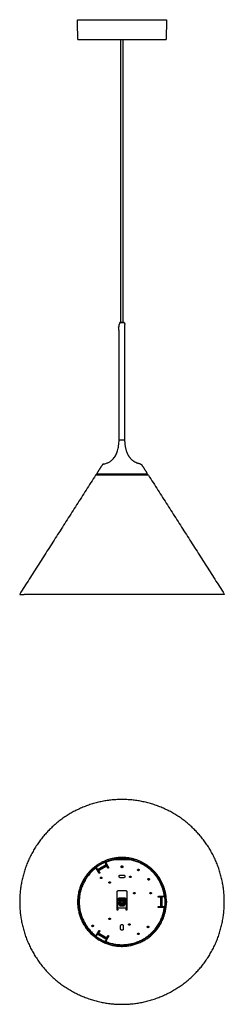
# Model space of a CAD drawing. Header units: millimetres. Extents: x 2250 to 2599, y -634 to 1045.
import ezdxf

# ---------------------------------------------------------------- set-up
doc = ezdxf.new("R2010")
doc.units = ezdxf.units.MM
doc.header["$MEASUREMENT"] = 0
doc.layers.add('Crea2D$visibili$linee', color=7, linetype='Continuous', true_color=0x000000)
doc.layers.add('Predefinito', color=7, linetype='Continuous', true_color=0x000000)

msp = doc.modelspace()

# ---------------------------------------------------------------- linework, layer by layer
at = {"layer": 'Crea2D$visibili$linee'}
for points, weights, degree, knots in [([(2348.6, 1045), (2348.6, 1045.1), (2348.6, 1045.2), (2348.7, 1045.3), (2348.7, 1045.3), (2348.7, 1045.3), (2348.7, 1045.3), (2348.8, 1045.3), (2348.8, 1045.3), (2348.9, 1045.3), (2348.9, 1045.3), (2348.9, 1045.3)], [1, 0.949253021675, 0.949253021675, 1, 1, 1, 1, 1, 1, 1, 1, 1], 3, [0, 0, 0, 0, 0.2356194, 0.2356194, 0.2356194, 0.2601683, 0.2907716, 0.352005, 0.4105153, 0.4322295, 0.4712014, 0.4712014, 0.4712014, 0.4712014]), ([(2499.9, 1045.3), (2499.9, 1045.3), (2500, 1045.3), (2500.1, 1045.3), (2500.1, 1045.3), (2500.1, 1045.3), (2500.1, 1045.3), (2500.1, 1045.3), (2500.1, 1045.2), (2500.1, 1045.2), (2500.2, 1045.2), (2500.2, 1045.1), (2500.2, 1045.1), (2500.2, 1045.1), (2500.2, 1045.1), (2500.2, 1045)], [1, 0.968655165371, 0.968655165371, 1, 1, 1, 1, 0.984117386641, 0.984117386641, 1, 0.994013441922, 0.994013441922, 1, 0.996820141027, 0.996820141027, 1], 3, [0, 0, 0, 0, 0.1854176, 0.1854176, 0.1854176, 0.201675, 0.201675, 0.201675, 0.3334032, 0.3334032, 0.3334032, 0.4141761, 0.4141761, 0.4141761, 0.4730237, 0.4730237, 0.4730237, 0.4730237]), ([(2420.6, 528.8), (2420.6, 528.8), (2420.6, 528.8), (2420.6, 528.8), (2424.4, 528.8)], [0.990990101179, 0.995423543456, 1, 0.707106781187, 1], 2, [17.813812, 17.813812, 17.813812, 17.907078, 17.907078, 23.876104, 23.876104, 23.876104]), ([(2380.9, 270.8), (2380.9, 270.8), (2380.9, 270.8), (2380.9, 270.8), (2424.4, 270.8)], [0.99772071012, 0.998855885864, 1, 0.707106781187, 1], 2, [204.722008, 204.722008, 204.722008, 204.988921, 204.988921, 273.318561, 273.318561, 273.318561]), ([(2599, 65.7), (2599, 65.5), (2598.9, 65.4), (2598.7, 65.2), (2598.5, 65.2)], [1, 0.926274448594, 1, 0.925594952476, 1], 2, [0, 0, 0, 0.3863928, 0.3863928, 0.7745848, 0.7745848, 0.7745848]), ([(2249.8, -459), (2249.8, -386.7), (2300.9, -335.6), (2352.1, -284.4), (2424.4, -284.4), (2496.7, -284.4), (2547.9, -335.6), (2599, -386.7), (2599, -459), (2599, -531.4), (2547.9, -582.5), (2496.7, -633.6), (2424.4, -633.6), (2352.1, -633.6), (2300.9, -582.5), (2249.8, -531.4), (2249.8, -459)], [1, 0.923879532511, 1, 0.923879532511, 1, 0.923879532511, 1, 0.923879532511, 1, 0.923879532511, 1, 0.923879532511, 1, 0.923879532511, 1, 0.923879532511, 1], 2, [0, 0, 0, 137.130438, 137.130438, 274.260876, 274.260876, 411.391313, 411.391313, 548.521751, 548.521751, 685.652189, 685.652189, 822.782627, 822.782627, 959.913064, 959.913064, 1097.043502, 1097.043502, 1097.043502]), ([(2360.3, -422), (2397.3, -358), (2461.4, -395), (2525.5, -432), (2488.5, -496)], [1, 0.707106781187, 1, 0.707106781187, 1], 2, [0, 0, 0, 116.238928, 116.238928, 232.477856, 232.477856, 232.477856]), ([(2500.2, -457.7), (2499.8, -437), (2489, -419.3), (2478.9, -403), (2462.3, -393.4), (2445.7, -383.8), (2426.5, -383.3), (2405.8, -382.7), (2387.7, -392.7)], [1, 0.964638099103, 1, 0.969438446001, 1, 0.969438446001, 1, 0.964638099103, 1], 2, [0, 0, 0, 40.434782, 40.434782, 78.009796, 78.009796, 115.584811, 115.584811, 156.019593, 156.019593, 156.019593]), ([(2497.3, -448.9), (2492.3, -413.3), (2461.2, -395.3), (2430, -377.3), (2396.7, -390.9)], [1, 0.898381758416, 1, 0.898381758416, 1], 2, [0, 0, 0, 66.924311, 66.924311, 133.848622, 133.848622, 133.848622]), ([(2385.3, -394.1), (2368.5, -404.2), (2358.8, -421.1), (2343.3, -447.9), (2351, -477.9), (2358.7, -508), (2385.3, -524)], [1, 0.968217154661, 1, 0.92587783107, 1, 0.925307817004, 1], 2, [0, 0, 0, 38.322386, 38.322386, 97.056846, 97.056846, 156.019593, 156.019593, 156.019593]), ([(2379.2, -401), (2350.8, -423.1), (2350.8, -459), (2350.8, -495), (2379.2, -517.1)], [1, 0.898381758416, 1, 0.898381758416, 1], 2, [0, 0, 0, 66.924311, 66.924311, 133.848622, 133.848622, 133.848622]), ([(2378.1, -402.5), (2351.4, -424.4), (2351.4, -459), (2351.4, -493.6), (2378.1, -515.5)], [1, 0.903789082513, 1, 0.903789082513, 1], 2, [0, 0, 0, 64.569158, 64.569158, 129.138315, 129.138315, 129.138315]), ([(2381.1, -403.1), (2380.6, -402.3), (2379.7, -402.1), (2378.8, -402), (2378.1, -402.5)], [1, 0.907555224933, 1, 0.907555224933, 1], 2, [0, 0, 0, 1.733485, 1.733485, 3.46697, 3.46697, 3.46697]), ([(2398.6, -390.7), (2397.7, -391), (2397.4, -391.9), (2397.1, -392.8), (2397.6, -393.6)], [1, 0.907555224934, 1, 0.907555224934, 1], 2, [0, 0, 0, 1.733485, 1.733485, 3.46697, 3.46697, 3.46697]), ([(2401.5, -400.4), (2401.8, -401), (2401.2, -401.4), (2400.5, -401.8), (2400.2, -401.1)], [1, 0.707106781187, 1, 0.707106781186, 1], 2, [0, 0, 0, 1.178097, 1.178097, 2.356194, 2.356194, 2.356194]), ([(2424.4, -400.7), (2422.7, -400.7), (2422.7, -399), (2422.7, -397.4), (2424.4, -397.4)], [1, 0.707106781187, 1, 0.707106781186, 1], 2, [0, 0, 0, 2.591814, 2.591814, 5.183628, 5.183628, 5.183628]), ([(2424.4, -397.4), (2426, -397.4), (2426, -399), (2426, -400.7), (2424.4, -400.7)], [1, 0.707106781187, 1, 0.707106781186, 1], 2, [0, 0, 0, 2.591814, 2.591814, 5.183628, 5.183628, 5.183628]), ([(2386.3, -409.1), (2386.7, -409.8), (2386, -410.1), (2385.4, -410.5), (2385, -409.9)], [1, 0.707106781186, 1, 0.707106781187, 1], 2, [0, 0, 0, 1.178097, 1.178097, 2.356194, 2.356194, 2.356194]), ([(2388.9, -419.3), (2387.6, -419.3), (2387.6, -418), (2387.6, -416.8), (2388.9, -416.8)], [1, 0.707106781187, 1, 0.707106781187, 1], 2, [0, 0, 0, 1.963495, 1.963495, 3.926991, 3.926991, 3.926991]), ([(2388.9, -416.8), (2390.1, -416.8), (2390.1, -418), (2390.1, -419.3), (2388.9, -419.3)], [1, 0.707106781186, 1, 0.707106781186, 1], 2, [0, 0, 0, 1.963495, 1.963495, 3.926991, 3.926991, 3.926991]), ([(2421.6, -417.8), (2419.4, -417.8), (2419.4, -415.5), (2419.4, -413.3), (2421.6, -413.3)], [1, 0.707106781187, 1, 0.707106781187, 1], 2, [0, 0, 0, 3.534292, 3.534292, 7.068583, 7.068583, 7.068583]), ([(2427.1, -413.3), (2429.4, -413.3), (2429.4, -415.5), (2429.4, -417.8), (2427.1, -417.8)], [1, 0.707106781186, 1, 0.707106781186, 1], 2, [0, 0, 0, 3.534292, 3.534292, 7.068583, 7.068583, 7.068583]), ([(2438.5, -417.6), (2437.2, -417.6), (2437.2, -416.3), (2437.2, -415), (2438.5, -415)], [1, 0.707106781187, 1, 0.707106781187, 1], 2, [0, 0, 0, 2.042035, 2.042035, 4.08407, 4.08407, 4.08407]), ([(2438.5, -415), (2439.8, -415), (2439.8, -416.3), (2439.8, -417.6), (2438.5, -417.6)], [1, 0.707106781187, 1, 0.707106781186, 1], 2, [0, 0, 0, 2.042035, 2.042035, 4.08407, 4.08407, 4.08407]), ([(2452.4, -405.8), (2451.1, -405.8), (2451.1, -404.5), (2451.1, -403.3), (2452.4, -403.3)], [1, 0.707106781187, 1, 0.707106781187, 1], 2, [0, 0, 0, 1.963495, 1.963495, 3.926991, 3.926991, 3.926991]), ([(2452.4, -403.3), (2453.6, -403.3), (2453.6, -404.5), (2453.6, -405.8), (2452.4, -405.8)], [1, 0.707106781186, 1, 0.707106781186, 1], 2, [0, 0, 0, 1.963495, 1.963495, 3.926991, 3.926991, 3.926991]), ([(2469.9, -421.8), (2468.6, -421.8), (2468.6, -420.5), (2468.6, -419.2), (2469.9, -419.2)], [1, 0.707106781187, 1, 0.707106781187, 1], 2, [0, 0, 0, 2.042035, 2.042035, 4.08407, 4.08407, 4.08407]), ([(2469.9, -419.2), (2471.2, -419.2), (2471.2, -420.5), (2471.2, -421.8), (2469.9, -421.8)], [1, 0.707106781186, 1, 0.707106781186, 1], 2, [0, 0, 0, 2.042035, 2.042035, 4.08407, 4.08407, 4.08407]), ([(2488.5, -496), (2451.5, -560.1), (2387.4, -523.1), (2323.3, -486.1), (2360.3, -422)], [1, 0.707106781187, 1, 0.707106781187, 1], 2, [0, 0, 0, 116.238928, 116.238928, 232.477856, 232.477856, 232.477856]), ([(2403.4, -427.3), (2402.1, -427.3), (2402.1, -426), (2402.1, -424.8), (2403.4, -424.8)], [1, 0.707106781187, 1, 0.707106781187, 1], 2, [0, 0, 0, 1.963495, 1.963495, 3.926991, 3.926991, 3.926991]), ([(2403.4, -424.8), (2404.6, -424.8), (2404.6, -426), (2404.6, -427.3), (2403.4, -427.3)], [1, 0.707106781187, 1, 0.707106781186, 1], 2, [0, 0, 0, 1.963495, 1.963495, 3.926991, 3.926991, 3.926991]), ([(2445.4, -445.3), (2444.1, -445.3), (2444.1, -444), (2444.1, -442.8), (2445.4, -442.8)], [1, 0.707106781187, 1, 0.707106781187, 1], 2, [0, 0, 0, 1.963495, 1.963495, 3.926991, 3.926991, 3.926991]), ([(2445.4, -442.8), (2446.6, -442.8), (2446.6, -444), (2446.6, -445.3), (2445.4, -445.3)], [1, 0.707106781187, 1, 0.707106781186, 1], 2, [0, 0, 0, 1.963495, 1.963495, 3.926991, 3.926991, 3.926991]), ([(2473.4, -445.3), (2472.1, -445.3), (2472.1, -444), (2472.1, -442.8), (2473.4, -442.8)], [1, 0.707106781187, 1, 0.707106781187, 1], 2, [0, 0, 0, 1.963495, 1.963495, 3.926991, 3.926991, 3.926991]), ([(2473.4, -442.8), (2474.6, -442.8), (2474.6, -444), (2474.6, -445.3), (2473.4, -445.3)], [1, 0.707106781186, 1, 0.707106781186, 1], 2, [0, 0, 0, 1.963495, 1.963495, 3.926991, 3.926991, 3.926991]), ([(2486.6, -451), (2485.9, -451), (2485.9, -450.3), (2485.9, -449.5), (2486.6, -449.5)], [1, 0.707106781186, 1, 0.707106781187, 1], 2, [0, 0, 0, 1.178097, 1.178097, 2.356194, 2.356194, 2.356194]), ([(2494.4, -449.5), (2495.4, -449.5), (2496, -448.8), (2496.6, -448.1), (2496.4, -447.2)], [1, 0.907555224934, 1, 0.907555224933, 1], 2, [0, 0, 0, 1.733485, 1.733485, 3.46697, 3.46697, 3.46697]), ([(2387.7, -525.4), (2414.9, -540.4), (2444.8, -532), (2474.6, -523.7), (2490, -496.9), (2499.8, -480), (2500.2, -460.4)], [1, 0.925307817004, 1, 0.92587783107, 1, 0.968217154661, 1], 2, [0, 0, 0, 58.962747, 58.962747, 117.697207, 117.697207, 156.019593, 156.019593, 156.019593]), ([(2429.4, -459), (2429.4, -454), (2424.4, -454), (2419.4, -454), (2419.4, -459)], [1, 0.707106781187, 1, 0.707106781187, 1], 2, [0, 0, 0, 7.853982, 7.853982, 15.707963, 15.707963, 15.707963]), ([(2419.4, -459), (2419.4, -464), (2424.4, -464), (2429.4, -464), (2429.4, -459)], [1, 0.707106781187, 1, 0.707106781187, 1], 2, [0, 0, 0, 7.853982, 7.853982, 15.707963, 15.707963, 15.707963]), ([(2427.4, -460.8), (2425.7, -463.8), (2422.6, -462.1), (2419.6, -460.3), (2421.4, -457.3)], [1, 0.707106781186, 1, 0.707106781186, 1], 2, [0, 0, 0, 5.497787, 5.497787, 10.995574, 10.995574, 10.995574]), ([(2421.4, -457.3), (2423.1, -454.3), (2426.1, -456), (2429.2, -457.8), (2427.4, -460.8)], [1, 0.707106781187, 1, 0.707106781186, 1], 2, [0, 0, 0, 5.497787, 5.497787, 10.995574, 10.995574, 10.995574]), ([(2426.6, -460.3), (2425.3, -462.5), (2423.1, -461.2), (2421, -460), (2422.2, -457.8)], [1, 0.707106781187, 1, 0.707106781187, 1], 2, [0, 0, 0, 3.926991, 3.926991, 7.853982, 7.853982, 7.853982]), ([(2422.2, -457.8), (2423.5, -455.6), (2425.6, -456.9), (2427.8, -458.1), (2426.6, -460.3)], [1, 0.707106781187, 1, 0.707106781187, 1], 2, [0, 0, 0, 3.926991, 3.926991, 7.853982, 7.853982, 7.853982]), ([(2422.3, -459), (2422.3, -457), (2424.4, -457), (2426.4, -457), (2426.4, -459)], [1, 0.707106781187, 1, 0.707106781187, 1], 2, [0, 0, 0, 3.220132, 3.220132, 6.440265, 6.440265, 6.440265]), ([(2426.4, -459), (2426.4, -461.1), (2424.4, -461.1), (2422.3, -461.1), (2422.3, -459)], [1, 0.707106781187, 1, 0.707106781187, 1], 2, [0, 0, 0, 3.220132, 3.220132, 6.440265, 6.440265, 6.440265]), ([(2426.3, -459), (2426.3, -457.1), (2424.4, -457.1), (2422.5, -457.1), (2422.5, -459)], [1, 0.707106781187, 1, 0.707106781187, 1], 2, [0, 0, 0, 2.984513, 2.984513, 5.969026, 5.969026, 5.969026]), ([(2422.5, -459), (2422.5, -460.9), (2424.4, -460.9), (2426.3, -460.9), (2426.3, -459)], [1, 0.707106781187, 1, 0.707106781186, 1], 2, [0, 0, 0, 2.984513, 2.984513, 5.969026, 5.969026, 5.969026]), ([(2486.6, -468.5), (2485.9, -468.5), (2485.9, -467.8), (2485.9, -467), (2486.6, -467)], [1, 0.707106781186, 1, 0.707106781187, 1], 2, [0, 0, 0, 1.178097, 1.178097, 2.356194, 2.356194, 2.356194]), ([(2496.4, -470.8), (2496.6, -469.9), (2496, -469.2), (2495.4, -468.5), (2494.4, -468.5)], [1, 0.907555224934, 1, 0.907555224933, 1], 2, [0, 0, 0, 1.733485, 1.733485, 3.46697, 3.46697, 3.46697]), ([(2398.6, -527.3), (2430.9, -539.5), (2460.9, -522.2), (2490.8, -504.9), (2496.4, -470.8)], [1, 0.903789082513, 1, 0.903789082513, 1], 2, [0, 0, 0, 64.569158, 64.569158, 129.138315, 129.138315, 129.138315]), ([(2403.4, -489.3), (2402.1, -489.3), (2402.1, -488), (2402.1, -486.8), (2403.4, -486.8)], [1, 0.707106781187, 1, 0.707106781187, 1], 2, [0, 0, 0, 1.963495, 1.963495, 3.926991, 3.926991, 3.926991]), ([(2403.4, -486.8), (2404.6, -486.8), (2404.6, -488), (2404.6, -489.3), (2403.4, -489.3)], [1, 0.707106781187, 1, 0.707106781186, 1], 2, [0, 0, 0, 1.963495, 1.963495, 3.926991, 3.926991, 3.926991]), ([(2417.4, -472.3), (2417.4, -473), (2416.6, -473), (2415.9, -473), (2415.9, -472.3)], [1, 0.707106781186, 1, 0.707106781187, 1], 2, [0, 0, 0, 1.178097, 1.178097, 2.356194, 2.356194, 2.356194]), ([(2432.9, -472.3), (2432.9, -473), (2432.1, -473), (2431.4, -473), (2431.4, -472.3)], [1, 0.707106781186, 1, 0.707106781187, 1], 2, [0, 0, 0, 1.178097, 1.178097, 2.356194, 2.356194, 2.356194]), ([(2374.4, -501.3), (2373.1, -501.3), (2373.1, -500), (2373.1, -498.8), (2374.4, -498.8)], [1, 0.707106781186, 1, 0.707106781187, 1], 2, [0, 0, 0, 1.963495, 1.963495, 3.926991, 3.926991, 3.926991]), ([(2374.4, -498.8), (2375.6, -498.8), (2375.6, -500), (2375.6, -501.3), (2374.4, -501.3)], [1, 0.707106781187, 1, 0.707106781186, 1], 2, [0, 0, 0, 1.963495, 1.963495, 3.926991, 3.926991, 3.926991]), ([(2422.1, -499.8), (2422.1, -497.5), (2424.4, -497.5), (2426.6, -497.5), (2426.6, -499.8)], [1, 0.707106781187, 1, 0.707106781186, 1], 2, [0, 0, 0, 3.534292, 3.534292, 7.068583, 7.068583, 7.068583]), ([(2436.9, -498.8), (2435.6, -498.8), (2435.6, -497.5), (2435.6, -496.2), (2436.9, -496.2)], [1, 0.707106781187, 1, 0.707106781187, 1], 2, [0, 0, 0, 2.042035, 2.042035, 4.08407, 4.08407, 4.08407]), ([(2436.9, -496.2), (2438.2, -496.2), (2438.2, -497.5), (2438.2, -498.8), (2436.9, -498.8)], [1, 0.707106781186, 1, 0.707106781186, 1], 2, [0, 0, 0, 2.042035, 2.042035, 4.08407, 4.08407, 4.08407]), ([(2468.9, -503), (2467.6, -503), (2467.6, -501.7), (2467.6, -500.4), (2468.9, -500.4)], [1, 0.707106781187, 1, 0.707106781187, 1], 2, [0, 0, 0, 2.042035, 2.042035, 4.08407, 4.08407, 4.08407]), ([(2468.9, -500.4), (2470.2, -500.4), (2470.2, -501.7), (2470.2, -503), (2468.9, -503)], [1, 0.707106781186, 1, 0.707106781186, 1], 2, [0, 0, 0, 2.042035, 2.042035, 4.08407, 4.08407, 4.08407]), ([(2378.1, -515.5), (2378.8, -516.1), (2379.7, -515.9), (2380.6, -515.7), (2381.1, -514.9)], [1, 0.907555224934, 1, 0.907555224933, 1], 2, [0, 0, 0, 1.733485, 1.733485, 3.46697, 3.46697, 3.46697]), ([(2385, -508.2), (2385.4, -507.5), (2386, -507.9), (2386.7, -508.3), (2386.3, -508.9)], [1, 0.707106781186, 1, 0.707106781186, 1], 2, [0, 0, 0, 1.178097, 1.178097, 2.356194, 2.356194, 2.356194]), ([(2400.2, -516.9), (2400.5, -516.3), (2401.2, -516.6), (2401.8, -517), (2401.5, -517.7)], [1, 0.707106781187, 1, 0.707106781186, 1], 2, [0, 0, 0, 1.178097, 1.178097, 2.356194, 2.356194, 2.356194]), ([(2426.6, -505.3), (2426.6, -507.5), (2424.4, -507.5), (2422.1, -507.5), (2422.1, -505.3)], [1, 0.707106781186, 1, 0.707106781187, 1], 2, [0, 0, 0, 3.534292, 3.534292, 7.068583, 7.068583, 7.068583]), ([(2452.4, -514.8), (2451.1, -514.8), (2451.1, -513.5), (2451.1, -512.3), (2452.4, -512.3)], [1, 0.707106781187, 1, 0.707106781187, 1], 2, [0, 0, 0, 1.963495, 1.963495, 3.926991, 3.926991, 3.926991]), ([(2452.4, -512.3), (2453.6, -512.3), (2453.6, -513.5), (2453.6, -514.8), (2452.4, -514.8)], [1, 0.707106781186, 1, 0.707106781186, 1], 2, [0, 0, 0, 1.963495, 1.963495, 3.926991, 3.926991, 3.926991]), ([(2386.5, -524.7), (2386.5, -524.7), (2386.5, -524.7), (2386.5, -524.7), (2386.5, -524.7)], [0.999811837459, 0.99990588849, 1, 0.99990588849, 0.999811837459], 2, [0, 0, 0, 0.03443844, 0.03443844, 0.06887688, 0.06887688, 0.06887688]), ([(2397.6, -524.4), (2397.1, -525.2), (2397.4, -526.1), (2397.7, -527), (2398.6, -527.3)], [1, 0.907555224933, 1, 0.907555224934, 1], 2, [0, 0, 0, 1.733485, 1.733485, 3.46697, 3.46697, 3.46697])]:
    msp.add_rational_spline(points, weights, degree=degree, knots=knots, dxfattribs=at)
for points, degree in [([(2348.9, 1011.3), (2348.7, 1028.2), (2348.6, 1045)], 2), ([(2500.2, 1043.7), (2500.2, 1043.7), (2500.2, 1043.7)], 2), ([(2500.2, 1043.1), (2500.2, 1043.1), (2500.2, 1043.1), (2500.2, 1043.1)], 3), ([(2422.5, 529.1), (2422.5, 770.2), (2422.5, 1011.3)], 2), ([(2426.3, 529.1), (2426.3, 770.2), (2426.3, 1011.3)], 2), ([(2418.2, 521.3), (2418.4, 521.6), (2418.7, 521.8)], 2), ([(2418.2, 521.3), (2418.2, 518.8), (2418.2, 516.3)], 2), ([(2418.7, 521.8), (2418.7, 518.8), (2418.7, 515.8)], 2), ([(2419.4, 521.8), (2419, 521.8), (2418.7, 521.8)], 2), ([(2419.4, 521.8), (2419.4, 523.5), (2419.4, 525.2)], 2), ([(2420.6, 528.8), (2420, 527.2), (2419.5, 525.5)], 2), ([(2428, 529.1), (2424.4, 529.1), (2420.7, 529.1)], 2), ([(2420.7, 529.1), (2420.7, 529), (2420.7, 528.8)], 2), ([(2424.4, 528.8), (2426.3, 528.8), (2428.2, 528.8)], 2), ([(2428, 529.1), (2428, 529), (2428, 528.8)], 2), ([(2428.2, 528.8), (2428.8, 527.2), (2429.3, 525.5)], 2), ([(2429.4, 328.8), (2429.4, 427), (2429.4, 525.2)], 2), ([(2418.2, 516.3), (2418.4, 516.1), (2418.7, 515.8)], 2), ([(2419.4, 515.8), (2419, 515.8), (2418.7, 515.8)], 2), ([(2419.4, 328.8), (2419.4, 422.3), (2419.4, 515.8)], 2), ([(2392.7, 287.6), (2418.6, 292.5), (2419.4, 328.8)], 2), ([(2419.4, 328.8), (2421.9, 328.8), (2424.4, 328.8)], 2), ([(2424.4, 328.8), (2426.9, 328.8), (2429.4, 328.8)], 2), ([(2390.7, 286.2), (2385.8, 278.5), (2380.9, 270.8)], 2), ([(2458.1, 286.2), (2463, 278.5), (2467.9, 270.8)], 2), ([(2383.4, 269.5), (2383.4, 270.2), (2383.4, 270.8)], 2), ([(2424.4, 270.8), (2446.1, 270.8), (2467.9, 270.8)], 2), ([(2465.4, 269.5), (2465.4, 270.2), (2465.4, 270.8)], 2), ([(2469.5, 268.6), (2469.3, 269), (2469, 269.5)], 2), ([(2379.3, 268.6), (2314.6, 167.3), (2249.9, 66)], 2), ([(2379.3, 268.6), (2379.3, 268.6), (2379.3, 268.6)], 2), ([(2469.5, 268.6), (2534.2, 167.3), (2598.9, 66)], 2), ([(2424.4, 65.1), (2340.8, 65.1), (2257.2, 65.1)], 2), ([(2591.6, 65.1), (2508, 65.1), (2424.4, 65.1)], 2), ([(2379.9, -402.2), (2379.5, -401.6), (2379.2, -401)], 2), ([(2380.4, -400), (2380.3, -400), (2380.2, -399.9), (2380.2, -399.9)], 3), ([(2380.4, -400), (2381.6, -402.1), (2382.8, -404.1)], 2), ([(2397.7, -395.6), (2390.2, -399.8), (2382.8, -404.1)], 2), ([(2398.3, -397.9), (2391.4, -401.9), (2384.4, -405.9)], 2), ([(2385.4, -394.1), (2385.4, -394.1), (2385.4, -394.1), (2385.4, -394.1)], 3), ([(2386.6, -404.1), (2391.1, -401.5), (2395.7, -398.8)], 2), ([(2395.3, -391.1), (2395.3, -391.2), (2395.3, -391.3), (2395.3, -391.4)], 3), ([(2397.7, -395.6), (2396.5, -393.5), (2395.3, -391.4)], 2), ([(2395.7, -398.8), (2396.1, -398.6), (2396.6, -398.3)], 2), ([(2396.7, -390.9), (2396.6, -390.8), (2396.5, -390.7), (2396.4, -390.7)], 3), ([(2396.6, -398.3), (2397.1, -398), (2397.5, -397.8)], 2), ([(2396.6, -398.3), (2396.6, -398.3), (2396.6, -398.3)], 2), ([(2397.4, -392), (2397, -391.4), (2396.7, -390.9)], 2), ([(2397.5, -397.8), (2397.6, -397.7), (2397.8, -397.6)], 2), ([(2397.6, -393.6), (2399.5, -397), (2401.5, -400.4)], 2), ([(2397.8, -397.6), (2398.2, -397.4), (2398.6, -397.2)], 2), ([(2399.3, -399.6), (2398.8, -398.7), (2398.3, -397.9)], 2), ([(2399.7, -399), (2399.1, -398.1), (2398.6, -397.2)], 2), ([(2400.2, -401.1), (2399.7, -400.3), (2399.3, -399.6)], 2), ([(2400.4, -398.6), (2400.1, -398.8), (2399.7, -399)], 2), ([(2436.4, -387), (2424.4, -387), (2412.3, -387)], 2), ([(2385, -409.9), (2383.1, -406.5), (2381.1, -403.1)], 2), ([(2383.7, -405.8), (2384.2, -406.7), (2384.8, -407.6)], 2), ([(2384.8, -407.6), (2384.4, -407.8), (2384, -408.1)], 2), ([(2384.4, -405.9), (2384.9, -406.7), (2385.4, -407.6)], 2), ([(2384.5, -405.3), (2384.7, -405.2), (2384.8, -405.1)], 2), ([(2384.8, -405.1), (2385.2, -404.9), (2385.7, -404.6)], 2), ([(2385.4, -407.6), (2385.9, -408.3), (2386.3, -409.1)], 2), ([(2385.7, -404.6), (2386.1, -404.3), (2386.6, -404.1)], 2), ([(2385.7, -404.6), (2385.7, -404.6), (2385.7, -404.6)], 2), ([(2421.6, -413.3), (2424.4, -413.3), (2427.1, -413.3)], 2), ([(2427.1, -417.8), (2424.4, -417.8), (2421.6, -417.8)], 2), ([(2415.9, -472.3), (2415.9, -457.4), (2415.9, -442.5)], 2), ([(2416.9, -459), (2418.8, -455.8), (2420.6, -452.5)], 2), ([(2418.9, -439.5), (2424.4, -439.5), (2429.9, -439.5)], 2), ([(2420.4, -452), (2424.4, -452), (2428.4, -452)], 2), ([(2428.2, -452.5), (2424.4, -452.5), (2420.6, -452.5)], 2), ([(2431.9, -459), (2430, -455.8), (2428.2, -452.5)], 2), ([(2432.9, -442.5), (2432.9, -457.4), (2432.9, -472.3)], 2), ([(2486.6, -449.5), (2490.5, -449.5), (2494.4, -449.5)], 2), ([(2488.4, -451), (2487.5, -451), (2486.6, -451)], 2), ([(2490.4, -451), (2489.4, -451), (2488.4, -451)], 2), ([(2488.7, -450.4), (2488.7, -450), (2488.7, -449.5)], 2), ([(2490.9, -450.4), (2489.8, -450.4), (2488.7, -450.4)], 2), ([(2490.4, -467), (2490.4, -459), (2490.4, -451)], 2), ([(2490.9, -450.4), (2491.8, -450.4), (2492.7, -450.4)], 2), ([(2490.9, -450.4), (2490.9, -450.9), (2490.9, -451.4)], 2), ([(2490.9, -451.4), (2490.9, -451.5), (2490.9, -451.7)], 2), ([(2490.9, -451.7), (2490.9, -452.2), (2490.9, -452.7)], 2), ([(2490.9, -452.7), (2490.9, -452.7), (2490.9, -452.8)], 2), ([(2490.9, -452.8), (2490.9, -453.3), (2490.9, -453.8)], 2), ([(2492.7, -467.6), (2492.7, -459), (2492.7, -450.4)], 2), ([(2492.7, -450.4), (2492.7, -450.4), (2492.7, -450.4)], 2), ([(2497.5, -450.4), (2495.1, -450.4), (2492.7, -450.4)], 2), ([(2495.8, -448.9), (2496.6, -448.9), (2497.3, -448.9)], 2), ([(2497.5, -450.4), (2497.6, -450.4), (2497.7, -450.4), (2497.8, -450.3)], 3), ([(2416.9, -459), (2418.8, -462.3), (2420.6, -465.5)], 2), ([(2417.4, -458.2), (2417.4, -456.6), (2417.4, -455)], 2), ([(2417.4, -469), (2417.4, -464.4), (2417.4, -459.9)], 2), ([(2417.4, -469.5), (2417.4, -469.3), (2417.4, -469)], 2), ([(2431.4, -469.5), (2424.4, -469.5), (2417.4, -469.5)], 2), ([(2417.4, -471.5), (2417.4, -470.5), (2417.4, -469.5)], 2), ([(2420.6, -465.5), (2424.4, -465.5), (2428.2, -465.5)], 2), ([(2423.7, -457.3), (2423.7, -457.2), (2423.7, -457.1)], 2), ([(2423.7, -461), (2423.7, -460.9), (2423.7, -460.8)], 2), ([(2424.2, -457), (2424.2, -457.1), (2424.2, -457.2)], 2), ([(2424.2, -460.9), (2424.2, -461), (2424.2, -461.1)], 2), ([(2428.2, -465.5), (2430, -462.3), (2431.9, -459)], 2), ([(2431.4, -455), (2431.4, -456.6), (2431.4, -458.1)], 2), ([(2431.4, -460), (2431.4, -464.5), (2431.4, -469)], 2), ([(2431.4, -469.5), (2431.4, -469.3), (2431.4, -469)], 2), ([(2431.4, -471.5), (2431.4, -470.5), (2431.4, -469.5)], 2), ([(2486.6, -467), (2487.5, -467), (2488.4, -467)], 2), ([(2494.4, -468.5), (2490.5, -468.5), (2486.6, -468.5)], 2), ([(2488.4, -467), (2489.4, -467), (2490.4, -467)], 2), ([(2488.7, -468.5), (2488.7, -468.1), (2488.7, -467.6)], 2), ([(2488.7, -467.6), (2489.8, -467.6), (2490.9, -467.6)], 2), ([(2490.9, -453.8), (2490.9, -459), (2490.9, -464.3)], 2), ([(2490.9, -464.3), (2490.9, -464.8), (2490.9, -465.3)], 2), ([(2490.9, -465.3), (2490.9, -465.3), (2490.9, -465.4)], 2), ([(2490.9, -465.4), (2490.9, -465.9), (2490.9, -466.4)], 2), ([(2490.9, -466.4), (2490.9, -466.5), (2490.9, -466.7)], 2), ([(2490.9, -466.7), (2490.9, -467.2), (2490.9, -467.7)], 2), ([(2497.5, -467.6), (2495.1, -467.6), (2492.7, -467.6)], 2), ([(2497.3, -469.1), (2496.6, -469.1), (2495.9, -469.1)], 2), ([(2497.3, -469.1), (2497.4, -469.1), (2497.5, -469.1), (2497.6, -469)], 3), ([(2497.8, -467.8), (2497.7, -467.7), (2497.6, -467.7), (2497.5, -467.6)], 3), ([(2500.2, -457.8), (2500.2, -457.8), (2500.2, -457.8), (2500.2, -457.8)], 3), ([(2500.2, -460.3), (2500.2, -460.3), (2500.2, -460.3), (2500.2, -460.3)], 3), ([(2500.2, -460.4), (2500.2, -460.4), (2500.2, -460.4), (2500.2, -460.4)], 3), ([(2417.4, -471.5), (2417.4, -471.9), (2417.4, -472.3)], 2), ([(2431.4, -472.3), (2431.4, -471.9), (2431.4, -471.5)], 2), ([(2422.1, -505.3), (2422.1, -502.5), (2422.1, -499.8)], 2), ([(2426.6, -499.8), (2426.6, -502.5), (2426.6, -505.3)], 2), ([(2379.2, -517.1), (2379.2, -517.2), (2379.2, -517.3), (2379.1, -517.4)], 3), ([(2379.2, -517.1), (2379.6, -516.5), (2379.9, -515.9)], 2), ([(2380.2, -518.2), (2380.2, -518.2), (2380.3, -518.1), (2380.4, -518)], 3), ([(2380.4, -518), (2381.6, -516), (2382.8, -513.9)], 2), ([(2381.1, -514.9), (2383.1, -511.6), (2385, -508.2)], 2), ([(2382.8, -513.9), (2390.2, -518.2), (2397.7, -522.5)], 2), ([(2384.8, -510.5), (2384.2, -511.4), (2383.7, -512.3)], 2), ([(2384.5, -512.8), (2384.1, -512.6), (2383.7, -512.3)], 2), ([(2384, -510), (2384.4, -510.2), (2384.8, -510.5)], 2), ([(2385.4, -510.4), (2384.9, -511.3), (2384.4, -512.2)], 2), ([(2384.4, -512.2), (2391.4, -516.2), (2398.3, -520.2)], 2), ([(2384.9, -513), (2384.7, -512.9), (2384.5, -512.8)], 2), ([(2385.7, -513.5), (2385.3, -513.3), (2384.9, -513)], 2), ([(2386.3, -508.9), (2385.9, -509.7), (2385.4, -510.4)], 2), ([(2386.6, -514), (2386.2, -513.8), (2385.7, -513.5)], 2), ([(2395.7, -519.3), (2391.1, -516.6), (2386.6, -514)], 2), ([(2396.6, -519.8), (2396.1, -519.5), (2395.7, -519.3)], 2), ([(2397.4, -520.3), (2397, -520), (2396.6, -519.8)], 2), ([(2397.8, -520.5), (2397.6, -520.4), (2397.4, -520.3)], 2), ([(2401.5, -517.7), (2399.5, -521.1), (2397.6, -524.4)], 2), ([(2398.7, -521), (2398.2, -520.7), (2397.8, -520.5)], 2), ([(2398.3, -520.2), (2398.8, -519.3), (2399.3, -518.4)], 2), ([(2398.6, -520.9), (2399.1, -520), (2399.7, -519.1)], 2), ([(2399.3, -518.4), (2399.7, -517.7), (2400.2, -516.9)], 2), ([(2399.7, -519.1), (2400, -519.3), (2400.4, -519.5)], 2), ([(2385.4, -524), (2385.4, -524), (2385.4, -524), (2385.4, -524)], 3), ([(2387.6, -525.3), (2387.6, -525.3), (2387.6, -525.3), (2387.6, -525.3)], 3), ([(2397.7, -522.5), (2396.5, -524.6), (2395.3, -526.6)], 2), ([(2395.3, -526.6), (2395.3, -526.7), (2395.3, -526.8), (2395.3, -526.9)], 3), ([(2397.4, -526), (2397, -526.6), (2396.7, -527.2)], 2), ([(2397.7, -522.5), (2397.7, -522.5), (2397.8, -522.5)], 2), ([(2398.7, -521), (2398.2, -521.7), (2397.8, -522.5)], 2)]:
    msp.add_open_spline(points, degree=degree, dxfattribs=at)
for points, weights in [([(2419.4, 525.2), (2419.4, 525.3), (2419.5, 525.5)], [1, 0.986393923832, 1]), ([(2429.4, 525.2), (2429.4, 525.3), (2429.3, 525.5)], [1, 0.986393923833, 1]), ([(2392.7, 287.6), (2391.4, 287.3), (2390.7, 286.2)], [1, 0.91806065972, 1]), ([(2456.1, 287.6), (2457.4, 287.3), (2458.1, 286.2)], [1, 0.91806065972, 1]), ([(2379.9, 269.5), (2379.8, 269.5), (2379.8, 269.5)], [1, 0.876966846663, 1]), ([(2468.9, 269.5), (2469, 269.5), (2469, 269.5)], [1, 0.850093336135, 1]), ([(2249.9, 66), (2249.8, 65.9), (2249.8, 65.7)], [1, 0.959909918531, 1]), ([(2249.8, 65.7), (2249.8, 65.2), (2250.3, 65.2)], [1, 0.714711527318, 1]), ([(2598.9, 66), (2599, 65.9), (2599, 65.7)], [1, 0.959909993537, 1]), ([(2380.2, -399.9), (2379.7, -400.2), (2379.1, -400.6)], [1, 0.999962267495, 1]), ([(2395.3, -391.4), (2387.3, -394.9), (2380.4, -400)], [1, 0.993151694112, 1]), ([(2385.3, -394.1), (2385.3, -394.1), (2385.4, -394.1)], [1, 0.995269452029, 1]), ([(2385.4, -394.1), (2385.4, -394), (2385.5, -394)], [1, 0.999968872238, 1]), ([(2385.5, -394), (2386, -393.7), (2386.5, -393.4)], [1, 0.99999981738, 1]), ([(2386.5, -393.4), (2387, -393.1), (2387.5, -392.8)], [1, 0.99999981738, 1]), ([(2386.5, -393.4), (2386.5, -393.4), (2386.5, -393.4)], [0.868295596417, 0.868347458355, 0.86839950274]), ([(2387.5, -392.8), (2387.6, -392.8), (2387.6, -392.8)], [1, 0.999968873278, 1]), ([(2396.4, -390.7), (2395.8, -390.9), (2395.3, -391.1)], [1, 0.999962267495, 1]), ([(2412.3, -387), (2405.3, -388.2), (2398.6, -390.7)], [1, 0.995240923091, 1]), ([(2496.4, -447.2), (2487.9, -395.6), (2436.4, -387)], [1, 0.813181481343, 1]), ([(2415.9, -442.5), (2415.9, -439.5), (2418.9, -439.5)], [1, 0.707106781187, 1]), ([(2417.4, -455), (2417.4, -452), (2420.4, -452)], [1, 0.707106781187, 1]), ([(2428.4, -452), (2431.4, -452), (2431.4, -455)], [1, 0.707106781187, 1]), ([(2429.9, -439.5), (2432.9, -439.5), (2432.9, -442.5)], [1, 0.707106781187, 1]), ([(2497.5, -467.6), (2498.5, -459), (2497.5, -450.4)], [1, 0.993151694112, 1]), ([(2497.8, -450.3), (2497.7, -449.7), (2497.6, -449.1)], [1, 0.999962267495, 1]), ([(2419.6, -457.7), (2419.6, -457.7), (2419.6, -457.7)], [0.912943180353, 0.912019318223, 0.911109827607]), ([(2419.8, -461), (2419.8, -461), (2419.8, -460.9)], [0.886789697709, 0.887346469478, 0.88791256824]), ([(2420.1, -461.6), (2420.1, -461.6), (2420.1, -461.5)], [0.867854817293, 0.868127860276, 0.868406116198]), ([(2424.2, -461.5), (2424.2, -461.5), (2424.2, -461.5)], [0.877722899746, 0.87867529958, 0.879665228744]), ([(2488.1, -495.8), (2495.3, -483.4), (2497.3, -469.1)], [1, 0.981447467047, 1]), ([(2497.6, -469), (2497.7, -468.4), (2497.8, -467.8)], [1, 0.999962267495, 1]), ([(2500.2, -457.8), (2500.2, -457.8), (2500.2, -457.9)], [1, 0.999967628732, 1]), ([(2500.2, -457.9), (2500.2, -458.4), (2500.2, -459)], [1, 0.999999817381, 1]), ([(2500.2, -459.1), (2500.2, -459), (2500.2, -459)], [0.86839950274, 0.868347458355, 0.868295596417]), ([(2500.2, -459.1), (2500.2, -459.6), (2500.2, -460.2)], [1, 0.99999981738, 1]), ([(2500.2, -460.2), (2500.2, -460.3), (2500.2, -460.3)], [1, 0.999968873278, 1]), ([(2500.2, -460.4), (2500.2, -460.4), (2500.2, -460.4)], [1, 0.995269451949, 1]), ([(2396.7, -527.2), (2456.1, -551.3), (2488.1, -495.8)], [1, 0.754092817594, 1]), ([(2379.1, -517.4), (2379.7, -517.8), (2380.2, -518.2)], [1, 0.999962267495, 1]), ([(2380.4, -518), (2387.3, -523.2), (2395.3, -526.6)], [1, 0.993151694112, 1]), ([(2385.3, -524), (2385.3, -524), (2385.3, -524)], [1, 0.996284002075, 0.992662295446]), ([(2385.5, -524.1), (2385.4, -524.1), (2385.4, -524)], [1, 0.999967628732, 1]), ([(2386.5, -524.7), (2386, -524.4), (2385.5, -524.1)], [1, 0.999999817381, 1]), ([(2387.5, -525.3), (2387, -525), (2386.5, -524.7)], [1, 0.99999981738, 1]), ([(2387.6, -525.3), (2387.6, -525.3), (2387.5, -525.3)], [1, 0.999968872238, 1]), ([(2387.7, -525.4), (2387.7, -525.4), (2387.7, -525.4)], [0.992662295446, 0.996284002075, 1]), ([(2395.3, -526.9), (2395.8, -527.2), (2396.4, -527.4)], [1, 0.999962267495, 1])]:
    msp.add_rational_spline(points, weights, degree=2, dxfattribs=at)
for points, degree, knots in [([(2456.1, 287.6), (2443.2, 290), (2436.5, 300.4), (2429.8, 310.7), (2429.4, 328.8)], 2, [0, 0, 0, 25.466901, 25.466901, 55.93108, 55.93108, 55.93108]), ([(2379.1, -400.6), (2379.2, -400.7), (2379.2, -400.9), (2379.2, -401), (2379.2, -401), (2379.2, -401), (2379.2, -401)], 3, [-1, -1, -1, -1, -0.022222, -0.022222, -0.022222, 0, 0, 0, 0]), ([(2497.6, -449.1), (2497.5, -449), (2497.4, -449), (2497.3, -448.9), (2497.3, -448.9), (2497.3, -448.9), (2497.3, -448.9)], 3, [-1, -1, -1, -1, -0.022222, -0.022222, -0.022222, 0, 0, 0, 0]), ([(2396.4, -527.4), (2396.5, -527.4), (2396.6, -527.3), (2396.7, -527.2), (2396.7, -527.2), (2396.7, -527.2), (2396.7, -527.2)], 3, [-1, -1, -1, -1, -0.022222, -0.022222, -0.022222, 0, 0, 0, 0])]:
    msp.add_open_spline(points, degree=degree, knots=knots, dxfattribs=at)
at = {"layer": 'Predefinito'}
for points in [[(2348.9, 1045.3), (2499.9, 1045.3)], [(2500.2, 1045), (2499.9, 1011.3)], [(2348.9, 1011.3), (2499.9, 1011.3)], [(2379.3, 268.6), (2379.8, 269.5)], [(2469, 269.5), (2379.8, 269.5)], [(2379.9, 269.5), (2468.9, 269.5)], [(2250.3, 65.2), (2257.2, 65.1)], [(2598.5, 65.2), (2591.6, 65.1)], [(2383.7, -405.8), (2384.5, -405.3)]]:
    msp.add_lwpolyline(points, dxfattribs=at)

doc.saveas('drawing.dxf')
